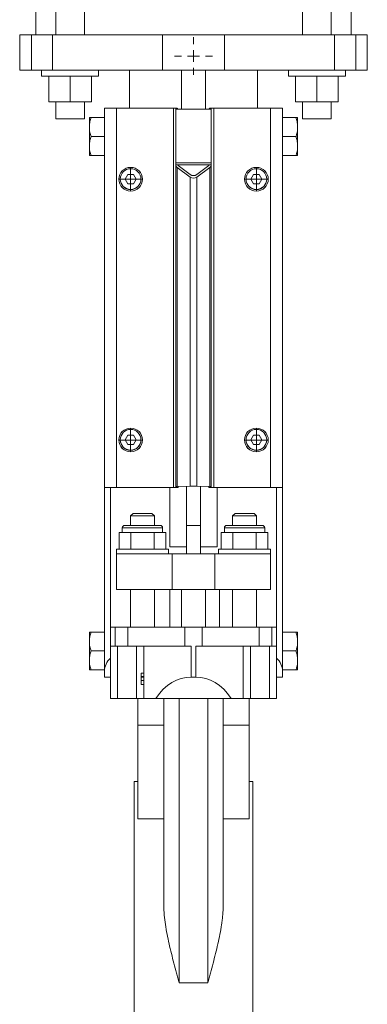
# Model space of a CAD drawing. Header units: millimetres. Extents: x -162 to 428, y 37 to 992.
# Tile 4 of 5: x 281 to 428, y 359 to 774. Entities that reach past the tile are written whole.
import ezdxf

# ---------------------------------------------------------------- set-up
doc = ezdxf.new("R2010")
doc.units = ezdxf.units.MM

# ---------------------------------------------------------------- blocks, each defined once
blk = doc.blocks.new('SW_CENTERMARKSYMBOL_10')
at = {"color": 0, "linetype": 'Continuous', "lineweight": 0}
for p, q in [((0, 2.5), (0, 5)), ((-2.5, 0), (-5, 0)), ((0, 0), (-2.5, 0)), ((0, 0), (0, 2.5)), ((0, 0), (0, -2.5)), ((0, 0), (2.5, 0)), ((2.5, 0), (5, 0)), ((0, -2.5), (0, -5))]:
    blk.add_line(p, q, dxfattribs=at)
blk = doc.blocks.new('SW_CENTERMARKSYMBOL_11')
at = {"color": 0, "linetype": 'Continuous', "lineweight": 0}
for p, q in [((0, 2.5), (0, 5)), ((-2.5, 0), (-5, 0)), ((0, 0), (-2.5, 0)), ((0, 0), (0, 2.5)), ((0, 0), (0, -2.5)), ((0, 0), (2.5, 0)), ((2.5, 0), (5, 0)), ((0, -2.5), (0, -5))]:
    blk.add_line(p, q, dxfattribs=at)
blk = doc.blocks.new('SW_CENTERMARKSYMBOL_12')
at = {"color": 0, "linetype": 'Continuous', "lineweight": 0}
for p, q in [((0, 2.5), (0, 5)), ((-2.5, 0), (-5, 0)), ((0, 0), (-2.5, 0)), ((0, 0), (0, 2.5)), ((0, 0), (0, -2.5)), ((0, 0), (2.5, 0)), ((2.5, 0), (5, 0)), ((0, -2.5), (0, -5))]:
    blk.add_line(p, q, dxfattribs=at)
blk = doc.blocks.new('SW_CENTERMARKSYMBOL_13')
at = {"color": 0, "linetype": 'Continuous', "lineweight": 0}
for p, q in [((0, 2.5), (0, 5)), ((-2.5, 0), (-5, 0)), ((0, 0), (-2.5, 0)), ((0, 0), (0, 2.5)), ((0, 0), (0, -2.5)), ((0, 0), (2.5, 0)), ((2.5, 0), (5, 0)), ((0, -2.5), (0, -5))]:
    blk.add_line(p, q, dxfattribs=at)
blk = doc.blocks.new('SW_CENTERMARKSYMBOL_14')
at = {"color": 0, "linetype": 'Continuous', "lineweight": 0}
for p, q in [((0, 5), (0, 8)), ((-5, 0), (-8, 0)), ((0, 0), (-2.5, 0)), ((0, 0), (0, 2.5)), ((0, 0), (0, -2.5)), ((0, 0), (2.5, 0)), ((5, 0), (8, 0)), ((0, -5), (0, -8))]:
    blk.add_line(p, q, dxfattribs=at)

msp = doc.modelspace()

# ---------------------------------------------------------------- linework, layer by layer
at = {"color": 7, "linetype": 'Continuous', "lineweight": 15}
for p, q in [((287.9, 957.69), (287.9, 767.69)), ((296.4, 957.69), (296.4, 767.69)), ((308.4, 767.69), (308.4, 957.69)), ((400.4, 957.69), (400.4, 767.69)), ((412.4, 767.69), (412.4, 957.69)), ((420.9, 767.69), (420.9, 957.69)), ((281.15, 767.69), (281.15, 752.69)), ((281.15, 767.69), (286.05, 767.69)), ((286.05, 767.69), (286.05, 752.69)), ((286.05, 767.69), (294.94, 767.69)), ((294.94, 767.69), (294.94, 752.69)), ((294.94, 767.69), (341.4, 767.69)), ((341.4, 767.69), (341.4, 752.69)), ((341.4, 767.69), (367.4, 767.69)), ((367.4, 767.69), (367.4, 752.69)), ((367.4, 767.69), (413.85, 767.69)), ((413.85, 767.69), (413.85, 752.69)), ((413.85, 767.69), (422.75, 767.69)), ((422.75, 767.69), (422.75, 752.69)), ((422.75, 767.69), (427.65, 767.69)), ((427.65, 767.69), (427.65, 752.69)), ((281.15, 752.69), (286.05, 752.69)), ((286.05, 752.69), (294.94, 752.69)), ((290.4, 752.69), (290.4, 750.19)), ((294.94, 752.69), (341.4, 752.69)), ((314.4, 750.19), (314.4, 752.69)), ((327.4, 752.69), (327.4, 736.7)), ((341.4, 752.69), (367.4, 752.69)), ((349.4, 752.69), (349.4, 736.22)), ((359.4, 752.69), (359.4, 736.22)), ((367.4, 752.69), (413.85, 752.69)), ((381.4, 736.7), (381.4, 752.69)), ((394.4, 752.69), (394.4, 750.19)), ((413.85, 752.69), (422.75, 752.69)), ((418.4, 750.19), (418.4, 752.69)), ((422.75, 752.69), (427.65, 752.69)), ((314.4, 750.19), (290.4, 750.19)), ((293.4, 739.39), (293.4, 750.19)), ((302.4, 739.39), (302.4, 750.19)), ((311.4, 739.39), (311.4, 750.19)), ((418.4, 750.19), (394.4, 750.19)), ((397.4, 739.39), (397.4, 750.19)), ((406.4, 739.39), (406.4, 750.19)), ((415.4, 739.39), (415.4, 750.19)), ((302.4, 739.39), (293.4, 739.39)), ((296.4, 739.39), (296.4, 732.19)), ((311.4, 739.39), (302.4, 739.39)), ((308.4, 732.19), (308.4, 739.39)), ((316.9, 724.85), (316.9, 736.69)), ((316.9, 736.69), (321.9, 736.69)), ((345.9, 736.7), (321.9, 736.7)), ((321.9, 576.71), (321.9, 736.7)), ((345.9, 576.71), (345.9, 736.7)), ((346.9, 736.22), (346.9, 736.71)), ((347.58, 736.69), (346.9, 736.69)), ((346.9, 736.22), (361.9, 736.22)), ((346.9, 713.61), (346.9, 736.22)), ((361.9, 736.69), (361.21, 736.69)), ((361.9, 736.22), (361.9, 736.71)), ((361.9, 736.22), (361.9, 713.61)), ((362.9, 576.71), (362.9, 736.7)), ((386.9, 736.7), (362.9, 736.7)), ((386.9, 576.71), (386.9, 736.7)), ((386.9, 736.69), (391.9, 736.69)), ((391.9, 736.69), (391.9, 724.85)), ((406.4, 739.39), (397.4, 739.39)), ((400.4, 739.39), (400.4, 732.19)), ((415.4, 739.39), (406.4, 739.39)), ((412.4, 732.19), (412.4, 739.39)), ((308.4, 732.19), (296.4, 732.19)), ((310.5, 729.24), (310.5, 732.69)), ((311.2, 732.69), (316.9, 732.69)), ((397.6, 732.69), (391.9, 732.69)), ((398.3, 732.69), (398.3, 729.24)), ((412.4, 732.19), (400.4, 732.19)), ((310.5, 729.24), (310.5, 728.14)), ((310.5, 721.24), (310.5, 728.14)), ((398.3, 729.24), (398.3, 728.14)), ((398.3, 728.14), (398.3, 721.24)), ((311.2, 724.69), (316.9, 724.69)), ((316.9, 724.85), (316.9, 724.69)), ((316.9, 724.69), (316.9, 724.53)), ((316.9, 576.59), (316.9, 724.53)), ((391.9, 724.85), (391.9, 724.69)), ((391.9, 724.69), (391.9, 724.53)), ((397.6, 724.69), (391.9, 724.69)), ((391.9, 724.53), (391.9, 576.59)), ((310.5, 721.24), (310.5, 720.13)), ((310.5, 716.69), (310.5, 720.13)), ((398.3, 721.24), (398.3, 720.13)), ((398.3, 720.13), (398.3, 716.69)), ((311.2, 716.69), (316.9, 716.69)), ((397.6, 716.69), (391.9, 716.69)), ((361.9, 713.61), (346.9, 713.61)), ((346.9, 713.61), (346.9, 712.8)), ((346.9, 712.8), (346.9, 712.75)), ((347.9, 712.8), (346.9, 712.8)), ((346.9, 577.11), (346.9, 712.75)), ((347.48, 577.13), (347.48, 711.7)), ((352.98, 707.62), (347.48, 711.7)), ((347.9, 712.8), (347.9, 712.44)), ((360.9, 712.8), (347.9, 712.8)), ((347.9, 712.44), (352.98, 708.67)), ((355.81, 708.67), (360.9, 712.44)), ((361.31, 711.7), (355.81, 707.62)), ((360.9, 712.44), (360.9, 712.8)), ((361.9, 712.8), (360.9, 712.8)), ((361.31, 577.13), (361.31, 711.7)), ((361.9, 713.61), (361.9, 712.8)), ((361.9, 712.8), (361.9, 712.75)), ((361.9, 577.11), (361.9, 712.75)), ((322.9, 706.72), (322.9, 706.7)), ((323.54, 706.78), (323.54, 706.72)), ((325.61, 706.78), (326.75, 708.76)), ((326.75, 704.8), (325.61, 706.78)), ((325.62, 706.76), (326.75, 708.72)), ((326.75, 708.76), (329.04, 708.76)), ((326.75, 708.72), (326.75, 708.76)), ((326.75, 708.72), (329.04, 708.72)), ((329.04, 708.76), (330.19, 706.78)), ((329.04, 708.72), (329.04, 708.76)), ((329.04, 708.72), (330.18, 706.76)), ((330.19, 706.78), (329.04, 704.8)), ((332.26, 706.72), (332.26, 706.78)), ((332.9, 706.7), (332.9, 706.72)), ((352.98, 577.19), (352.98, 707.62)), ((355.81, 577.19), (355.81, 707.62)), ((375.9, 706.72), (375.9, 706.7)), ((376.54, 706.78), (376.54, 706.72)), ((378.61, 706.78), (379.75, 708.76)), ((379.75, 704.8), (378.61, 706.78)), ((378.62, 706.76), (379.75, 708.72)), ((379.75, 708.76), (382.04, 708.76)), ((379.75, 708.72), (379.75, 708.76)), ((379.75, 708.72), (382.04, 708.72)), ((382.04, 708.76), (383.19, 706.78)), ((382.04, 708.72), (382.04, 708.76)), ((382.04, 708.72), (383.18, 706.76)), ((383.19, 706.78), (382.04, 704.8)), ((385.26, 706.72), (385.26, 706.78)), ((385.9, 706.7), (385.9, 706.72)), ((329.04, 704.8), (326.75, 704.8)), ((382.04, 704.8), (379.75, 704.8)), ((325.61, 596.79), (326.75, 598.77)), ((325.62, 596.77), (326.75, 598.73)), ((326.75, 598.77), (329.04, 598.77)), ((326.75, 598.73), (326.75, 598.77)), ((326.75, 598.73), (329.04, 598.73)), ((329.04, 598.77), (330.19, 596.79)), ((329.04, 598.73), (329.04, 598.77)), ((329.04, 598.73), (330.18, 596.77)), ((378.61, 596.79), (379.75, 598.77)), ((378.62, 596.77), (379.75, 598.73)), ((379.75, 598.77), (382.04, 598.77)), ((379.75, 598.73), (379.75, 598.77)), ((379.75, 598.73), (382.04, 598.73)), ((382.04, 598.77), (383.19, 596.79)), ((382.04, 598.73), (382.04, 598.77)), ((382.04, 598.73), (383.18, 596.77)), ((322.9, 596.72), (322.9, 596.71)), ((323.54, 596.79), (323.54, 596.72)), ((326.75, 594.8), (325.61, 596.79)), ((329.04, 594.8), (326.75, 594.8)), ((330.19, 596.79), (329.04, 594.8)), ((332.26, 596.72), (332.26, 596.79)), ((332.9, 596.71), (332.9, 596.72)), ((375.9, 596.72), (375.9, 596.71)), ((376.54, 596.79), (376.54, 596.72)), ((379.75, 594.8), (378.61, 596.79)), ((382.04, 594.8), (379.75, 594.8)), ((383.19, 596.79), (382.04, 594.8)), ((385.26, 596.72), (385.26, 596.79)), ((385.9, 596.71), (385.9, 596.72)), ((316.9, 499.16), (316.9, 576.59)), ((319.4, 576.66), (319.4, 576.69)), ((324.4, 576.69), (319.4, 576.69)), ((319.4, 576.66), (319.4, 517.69)), ((321.9, 576.71), (321.9, 576.7)), ((345.9, 576.71), (321.9, 576.71)), ((321.9, 576.7), (324.4, 576.7)), ((324.4, 576.7), (333.4, 576.7)), ((324.4, 576.7), (324.4, 576.69)), ((333.4, 576.69), (324.4, 576.69)), ((333.4, 576.7), (346.9, 576.7)), ((333.4, 576.69), (333.4, 576.7)), ((344.4, 576.7), (344.4, 551.69)), ((346.9, 577.11), (346.9, 576.73)), ((352.98, 577.19), (347.48, 577.13)), ((347.9, 577.11), (352.98, 577.18)), ((347.9, 576.71), (347.9, 577.11)), ((351.4, 560.69), (351.4, 577.16)), ((361.31, 577.13), (355.81, 577.19)), ((355.81, 577.18), (360.9, 577.11)), ((357.4, 577.16), (357.4, 560.69)), ((360.9, 577.11), (360.9, 576.71)), ((361.9, 576.73), (361.9, 577.11)), ((361.9, 576.7), (375.4, 576.7)), ((386.9, 576.71), (362.9, 576.71)), ((364.4, 551.69), (364.4, 576.7)), ((375.4, 576.7), (384.4, 576.7)), ((375.4, 576.69), (375.4, 576.7)), ((375.4, 576.69), (384.4, 576.69)), ((384.4, 576.7), (386.9, 576.7)), ((384.4, 576.69), (384.4, 576.7)), ((389.4, 576.69), (384.4, 576.69)), ((386.9, 576.7), (386.9, 576.71)), ((389.4, 576.66), (389.4, 576.69)), ((389.4, 517.69), (389.4, 576.66)), ((391.9, 576.59), (391.9, 499.16)), ((328.9, 565.69), (327.9, 564.69)), ((328.9, 565.69), (336.9, 565.69)), ((337.9, 564.69), (336.9, 565.69)), ((371.9, 565.69), (370.9, 564.69)), ((371.9, 565.69), (379.9, 565.69)), ((380.9, 564.69), (379.9, 565.69)), ((327.9, 564.69), (327.9, 560.69)), ((337.9, 564.69), (327.9, 564.69)), ((337.9, 560.69), (337.9, 564.69)), ((370.9, 564.69), (370.9, 560.69)), ((380.9, 564.69), (370.9, 564.69)), ((380.9, 560.69), (380.9, 564.69)), ((323.08, 557.69), (323.08, 550.69)), ((325.54, 557.69), (323.08, 557.69)), ((324.4, 559.69), (324.4, 557.69)), ((325.4, 560.69), (340.4, 560.69)), ((327.99, 557.69), (325.54, 557.69)), ((327.99, 557.69), (327.99, 550.69)), ((332.9, 557.69), (327.99, 557.69)), ((337.8, 557.69), (332.9, 557.69)), ((337.8, 557.69), (337.8, 550.69)), ((340.26, 557.69), (337.8, 557.69)), ((342.71, 557.69), (340.26, 557.69)), ((341.4, 557.69), (341.4, 559.69)), ((342.71, 557.69), (342.71, 550.69)), ((357.4, 560.69), (351.4, 560.69)), ((351.4, 548.69), (351.4, 560.69)), ((357.4, 548.69), (357.4, 560.69)), ((366.08, 557.69), (366.08, 550.69)), ((366.08, 557.69), (368.54, 557.69)), ((367.4, 559.69), (367.4, 557.69)), ((368.4, 560.69), (383.4, 560.69)), ((368.54, 557.69), (370.99, 557.69)), ((370.99, 557.69), (370.99, 550.69)), ((370.99, 557.69), (375.9, 557.69)), ((375.9, 557.69), (380.8, 557.69)), ((380.8, 557.69), (380.8, 550.69)), ((380.8, 557.69), (383.26, 557.69)), ((383.26, 557.69), (385.71, 557.69)), ((384.4, 557.69), (384.4, 559.69)), ((385.71, 557.69), (385.71, 550.69)), ((321.9, 550.69), (321.9, 548.69)), ((343.9, 550.69), (321.9, 550.69)), ((321.9, 548.69), (321.9, 533.69)), ((321.9, 548.69), (345.44, 548.69)), ((343.9, 548.69), (343.9, 550.69)), ((344.4, 551.69), (351.4, 551.69)), ((345.44, 548.69), (345.44, 533.69)), ((345.44, 548.69), (363.36, 548.69)), ((357.4, 551.69), (364.4, 551.69)), ((363.36, 548.69), (363.36, 533.69)), ((363.36, 548.69), (386.9, 548.69)), ((364.9, 550.69), (364.9, 548.69)), ((364.9, 550.69), (386.9, 550.69)), ((386.9, 548.69), (386.9, 550.69)), ((386.9, 548.69), (386.9, 533.69)), ((321.9, 533.69), (345.44, 533.69)), ((327.9, 533.69), (327.9, 517.69)), ((337.9, 517.69), (337.9, 533.69)), ((344.4, 533.69), (344.4, 517.69)), ((345.44, 533.69), (363.36, 533.69)), ((349.4, 533.69), (349.4, 517.69)), ((359.4, 533.69), (359.4, 517.69)), ((363.36, 533.69), (386.9, 533.69)), ((365.4, 533.69), (365.4, 517.69)), ((370.9, 533.69), (370.9, 517.69)), ((380.9, 517.69), (380.9, 533.69)), ((310.5, 512.24), (310.5, 515.69)), ((311.2, 515.69), (316.9, 515.69)), ((319.4, 509.69), (319.4, 517.69)), ((319.4, 517.69), (321.38, 517.69)), ((321.38, 509.69), (321.38, 517.69)), ((321.38, 517.69), (326.75, 517.69)), ((326.75, 509.69), (326.75, 517.69)), ((326.75, 517.69), (350.77, 517.69)), ((350.77, 509.69), (350.77, 517.69)), ((350.77, 517.69), (358.02, 517.69)), ((358.02, 509.69), (358.02, 517.69)), ((358.02, 517.69), (382.05, 517.69)), ((382.05, 509.69), (382.05, 517.69)), ((382.05, 517.69), (387.42, 517.69)), ((387.42, 509.69), (387.42, 517.69)), ((387.42, 517.69), (389.4, 517.69)), ((389.4, 509.69), (389.4, 517.69)), ((397.6, 515.69), (391.9, 515.69)), ((398.3, 515.69), (398.3, 512.24)), ((310.5, 512.24), (310.5, 511.14)), ((310.5, 504.24), (310.5, 511.14)), ((398.3, 512.24), (398.3, 511.14)), ((398.3, 511.14), (398.3, 504.24)), ((311.2, 507.69), (316.9, 507.69)), ((319.4, 509.69), (321.38, 509.69)), ((319.4, 509.69), (319.4, 504.68)), ((321.38, 509.69), (326.75, 509.69)), ((322.4, 487.69), (322.4, 509.69)), ((326.75, 509.69), (350.77, 509.69)), ((330.4, 487.69), (330.4, 509.69)), ((333.4, 487.69), (333.4, 509.69)), ((350.77, 509.69), (353.4, 509.69)), ((353.4, 496.69), (353.4, 509.69)), ((355.4, 509.69), (358.02, 509.69)), ((355.4, 496.69), (355.4, 509.69)), ((358.02, 509.69), (382.05, 509.69)), ((375.4, 487.69), (375.4, 509.69)), ((378.4, 487.69), (378.4, 509.69)), ((382.05, 509.69), (387.42, 509.69)), ((386.4, 487.69), (386.4, 509.69)), ((387.42, 509.69), (389.4, 509.69)), ((389.4, 504.68), (389.4, 509.69)), ((397.6, 507.69), (391.9, 507.69)), ((310.5, 504.24), (310.5, 503.13)), ((310.5, 499.69), (310.5, 503.13)), ((319.4, 496.69), (319.4, 504.68)), ((389.4, 496.69), (389.4, 504.68)), ((398.3, 504.24), (398.3, 503.13)), ((398.3, 503.13), (398.3, 499.69)), ((311.2, 499.69), (316.9, 499.69)), ((316.9, 496.69), (316.9, 499.16)), ((397.6, 499.69), (391.9, 499.69)), ((391.9, 496.69), (391.9, 499.16)), ((319.4, 496.69), (316.9, 496.69)), ((319.4, 487.69), (319.4, 496.69)), ((332.4, 498.39), (332.4, 496.98)), ((332.4, 498.39), (333.4, 498.39)), ((332.4, 496.98), (333.4, 496.98)), ((332.4, 496.98), (332.4, 496.69)), ((332.4, 496.69), (333.4, 496.69)), ((332.4, 495.19), (333.4, 495.19)), ((353.4, 496.69), (355.4, 496.69)), ((389.4, 496.69), (391.9, 496.69)), ((389.4, 487.69), (389.4, 496.69)), ((332.4, 493.57), (333.4, 493.57)), ((322.4, 487.69), (319.4, 487.69)), ((330.4, 487.69), (322.4, 487.69)), ((333.4, 487.69), (330.4, 487.69)), ((330.9, 487.69), (330.9, 476.35)), ((338.52, 487.69), (333.4, 487.69)), ((338.52, 487.69), (370.27, 487.69)), ((341.9, 400.29), (341.9, 487.69)), ((348.4, 367.69), (348.4, 487.69)), ((360.4, 367.69), (360.4, 487.69)), ((366.9, 400.29), (366.9, 487.69)), ((375.4, 487.69), (370.27, 487.69)), ((378.4, 487.69), (375.4, 487.69)), ((377.9, 487.69), (377.9, 476.35)), ((386.4, 487.69), (378.4, 487.69)), ((389.4, 487.69), (386.4, 487.69)), ((341.9, 476.35), (330.9, 476.35)), ((330.9, 476.35), (330.9, 436.9)), ((377.9, 476.35), (366.9, 476.35)), ((377.9, 476.35), (377.9, 436.9)), ((330.9, 452.69), (329.4, 452.69)), ((329.4, 367.69), (329.4, 452.69)), ((379.4, 452.69), (377.9, 452.69)), ((379.4, 367.69), (379.4, 452.69)), ((341.9, 436.9), (330.9, 436.9)), ((377.9, 436.9), (366.9, 436.9)), ((329.4, 282.69), (329.4, 367.69)), ((360.4, 367.69), (348.4, 367.69)), ((379.4, 282.69), (379.4, 367.69))]:
    msp.add_line(p, q, dxfattribs=at)
at = {"color": 8, "linetype": 'Continuous', "lineweight": 15}
for p, q in [((341.4, 559.69), (324.4, 559.69)), ((384.4, 559.69), (367.4, 559.69))]:
    msp.add_line(p, q, dxfattribs=at)
at = {"color": 7, "linetype": 'Continuous', "lineweight": 15}
for centre, radius in [((327.9, 706.72), 5), ((327.9, 706.78), 4.36), ((380.9, 706.72), 5), ((380.9, 706.78), 4.36), ((327.9, 596.72), 5), ((327.9, 596.79), 4.36), ((380.9, 596.72), 5), ((380.9, 596.79), 4.36)]:
    msp.add_circle(centre, radius, dxfattribs=at)
for centre, radius, start, end in [((346.15, 756.76), 20.06, 269.287, 272.1439), ((362.65, 756.76), 20.06, 267.8561, 270.713), ((327.9, 706.7), 5, 180.0033, 359.9967), ((327.9, 706.72), 4.36, 180.0034, 359.9966), ((380.9, 706.7), 5, 180.0033, 359.9967), ((380.9, 706.72), 4.36, 180.0034, 359.9966), ((327.9, 596.71), 5, 180.0031, 359.9969), ((327.9, 596.72), 4.36, 180.0036, 359.9964), ((380.9, 596.71), 5, 180.0031, 359.9969), ((380.9, 596.72), 4.36, 180.0036, 359.9964), ((319.02, 545.24), 31.43, 89.3208, 93.8811), ((346.15, 596.73), 20.02, 269.285, 272.1476), ((347.4, 570.2), 6.93, 89.3047, 94.1514), ((347.15, 596.72), 20.02, 269.285, 272.1476), ((354.4, 444.49), 132.71, 89.3894, 90.6106), ((354.4, 444.47), 132.71, 89.3894, 90.6106), ((361.65, 596.72), 20.02, 267.8524, 270.715), ((361.4, 570.2), 6.93, 85.8486, 90.6953), ((362.65, 596.73), 20.02, 267.8524, 270.715), ((389.77, 545.24), 31.43, 86.1189, 90.6792), ((325.4, 559.69), 1, 90, 180), ((340.4, 559.69), 1, 0, 90), ((368.4, 559.69), 1, 90, 180), ((383.4, 559.69), 1, 0, 90)]:
    msp.add_arc(centre, radius, start, end, dxfattribs=at)
for centre, major_axis, ratio, start_param, end_param in [((346.9, 736.15), (1, 0), 0.740996, 0, 0.816376), ((361.9, 736.15), (1, 0), 0.740996, 2.325217, 3.141593), ((348.9, 712.75), (2, 0), 0.740996, 3.141593, 3.926991), ((359.9, 712.75), (2, 0), 0.740996, 5.497787, 6.283185), ((354.4, 709.72), (2, 0), 0.740996, 3.926991, 5.497787), ((354.4, 708.67), (2, 0), 0.740996, 3.926991, 5.497787), ((324.4, 499.16), (7.5, 0), 0.987731, 2.300524, 3.141593), ((384.4, 499.16), (7.5, 0), 0.987731, 0, 0.841069), ((353.4, 469.55), (0, 27.14), 0.736842, 0, 0.838712), ((355.4, 469.55), (0, 27.14), 0.736842, 5.444473, 6.283185)]:
    msp.add_ellipse(centre, major_axis=major_axis, ratio=ratio, start_param=start_param, end_param=end_param, dxfattribs=at)
for points, knots in [([(311.2, 732.69), (311.01, 732.13), (310.85, 731.57), (310.61, 730.42), (310.53, 729.83), (310.5, 729.24)], [0, 0, 0, 0, 0.5, 0.5, 1, 1, 1, 1]), ([(397.6, 732.69), (397.78, 732.13), (397.94, 731.57), (398.18, 730.42), (398.27, 729.83), (398.3, 729.24)], [0, 0, 0, 0, 0.5, 0.5, 1, 1, 1, 1]), ([(397.6, 732.69), (397.78, 732.69), (397.94, 732.69), (398.18, 732.69), (398.27, 732.69), (398.3, 732.69)], [0, 0, 0, 0, 0.5, 0.5, 1, 1, 1, 1]), ([(311.2, 724.69), (311.01, 724.13), (310.85, 723.57), (310.61, 722.42), (310.53, 721.83), (310.5, 721.24)], [0, 0, 0, 0, 0.5, 0.5, 1, 1, 1, 1]), ([(397.6, 724.69), (397.78, 724.13), (397.94, 723.57), (398.18, 722.42), (398.27, 721.83), (398.3, 721.24)], [0, 0, 0, 0, 0.5, 0.5, 1, 1, 1, 1]), ([(311.2, 716.69), (311.01, 716.69), (310.85, 716.69), (310.61, 716.69), (310.53, 716.69), (310.5, 716.69)], [0, 0, 0, 0, 0.5, 0.5, 1, 1, 1, 1]), ([(397.6, 716.69), (397.78, 716.69), (397.94, 716.69), (398.18, 716.69), (398.27, 716.69), (398.3, 716.69)], [0, 0, 0, 0, 0.5, 0.5, 1, 1, 1, 1]), ([(311.2, 515.69), (311.01, 515.13), (310.85, 514.57), (310.61, 513.42), (310.53, 512.83), (310.5, 512.24)], [0, 0, 0, 0, 0.5, 0.5, 1, 1, 1, 1]), ([(397.6, 515.69), (397.78, 515.13), (397.94, 514.57), (398.18, 513.42), (398.27, 512.83), (398.3, 512.24)], [0, 0, 0, 0, 0.5, 0.5, 1, 1, 1, 1]), ([(397.6, 515.69), (397.78, 515.69), (397.94, 515.69), (398.18, 515.69), (398.27, 515.69), (398.3, 515.69)], [0, 0, 0, 0, 0.5, 0.5, 1, 1, 1, 1]), ([(311.2, 507.69), (311.01, 507.13), (310.85, 506.57), (310.61, 505.42), (310.53, 504.83), (310.5, 504.24)], [0, 0, 0, 0, 0.5, 0.5, 1, 1, 1, 1]), ([(397.6, 507.69), (397.78, 507.13), (397.94, 506.57), (398.18, 505.42), (398.27, 504.83), (398.3, 504.24)], [0, 0, 0, 0, 0.5, 0.5, 1, 1, 1, 1]), ([(311.2, 499.69), (311.01, 499.69), (310.85, 499.69), (310.61, 499.69), (310.53, 499.69), (310.5, 499.69)], [0, 0, 0, 0, 0.5, 0.5, 1, 1, 1, 1]), ([(397.6, 499.69), (397.78, 499.69), (397.94, 499.69), (398.18, 499.69), (398.27, 499.69), (398.3, 499.69)], [0, 0, 0, 0, 0.5, 0.5, 1, 1, 1, 1]), ([(332.4, 496.69), (332.4, 496.69), (332.4, 496.68), (332.4, 496.66), (332.4, 496.63), (332.4, 496.58), (332.4, 496.52), (332.4, 496.45), (332.4, 496.37), (332.4, 496.27), (332.4, 496.16), (332.4, 496.04), (332.4, 495.92), (332.4, 495.79), (332.4, 495.65), (332.4, 495.5), (332.4, 495.35), (332.4, 495.24), (332.4, 495.19)], [0, 0, 0, 0, 0.065808, 0.129394, 0.190894, 0.251281, 0.310815, 0.370371, 0.430768, 0.492881, 0.555104, 0.616067, 0.677256, 0.73826, 0.800762, 0.864778, 0.931045, 1, 1, 1, 1]), ([(332.4, 495.19), (332.4, 495.15), (332.4, 495.08), (332.4, 494.96), (332.4, 494.86), (332.4, 494.75), (332.4, 494.65), (332.4, 494.55), (332.4, 494.45), (332.4, 494.35), (332.4, 494.26), (332.4, 494.18), (332.4, 494.09), (332.4, 494.02), (332.4, 493.95), (332.4, 493.88), (332.4, 493.82), (332.4, 493.77), (332.4, 493.72), (332.4, 493.68), (332.4, 493.65), (332.4, 493.62), (332.4, 493.6), (332.4, 493.58), (332.4, 493.57), (332.4, 493.57), (332.4, 493.57)], [0, 0, 0, 0, 0.044014, 0.087434, 0.130118, 0.172554, 0.214555, 0.256298, 0.298438, 0.340849, 0.382715, 0.423924, 0.464246, 0.504074, 0.543862, 0.583567, 0.623094, 0.663229, 0.703551, 0.743938, 0.784541, 0.82575, 0.867757, 0.910745, 0.954914, 1, 1, 1, 1]), ([(348.4, 367.69), (348.21, 368.38), (348.02, 369.06), (347.64, 370.44), (347.45, 371.13), (346.88, 373.19), (346.51, 374.56), (345.79, 377.3), (345.43, 378.68), (344.75, 381.42), (344.42, 382.79), (343.5, 386.88), (342.96, 389.58), (342.36, 393.61), (342.2, 394.95), (341.97, 397.63), (341.9, 398.97), (341.9, 400.29)], [0, 0, 0, 0, 0.0625, 0.0625, 0.125, 0.125, 0.25, 0.25, 0.375, 0.375, 0.5, 0.5, 0.75, 0.75, 0.875, 0.875, 1, 1, 1, 1]), ([(366.9, 400.29), (366.9, 398.97), (366.83, 397.64), (366.65, 395.63), (366.58, 394.96), (366.42, 393.6), (366.33, 392.92), (365.82, 389.52), (365.28, 386.81), (364.05, 381.37), (363.36, 378.65), (362.28, 374.56), (361.91, 373.19), (361.35, 371.13), (361.16, 370.44), (360.87, 369.41), (360.78, 369.07), (360.59, 368.38), (360.49, 368.03), (360.4, 367.69)], [0, 0, 0, 0, 0.125, 0.125, 0.1875, 0.1875, 0.25, 0.25, 0.5, 0.5, 0.75, 0.75, 0.875, 0.875, 0.9375, 0.9375, 0.96875, 0.96875, 1, 1, 1, 1])]:
    msp.add_open_spline(points, degree=3, knots=knots, dxfattribs=at)
for points in [[(311.2, 732.69), (310.82, 732.69), (310.56, 732.69), (310.5, 732.69)], [(310.5, 728.14), (310.56, 726.96), (310.82, 725.82), (311.2, 724.69)], [(398.3, 728.14), (398.23, 726.96), (397.97, 725.82), (397.6, 724.69)], [(310.5, 720.13), (310.56, 718.96), (310.82, 717.81), (311.2, 716.69)], [(398.3, 720.13), (398.23, 718.96), (397.97, 717.81), (397.6, 716.69)], [(311.2, 515.69), (310.82, 515.69), (310.56, 515.69), (310.5, 515.69)], [(310.5, 511.14), (310.56, 509.96), (310.82, 508.82), (311.2, 507.69)], [(398.3, 511.14), (398.23, 509.96), (397.97, 508.82), (397.6, 507.69)], [(310.5, 503.13), (310.56, 501.96), (310.82, 500.81), (311.2, 499.69)], [(398.3, 503.13), (398.23, 501.96), (397.97, 500.81), (397.6, 499.69)]]:
    msp.add_open_spline(points, degree=3, dxfattribs=at)

# ---------------------------------------------------------------- block references
at = {"color": 7, "linetype": 'Continuous', "lineweight": 0}
for name, p in [('SW_CENTERMARKSYMBOL_14', (354.4, 758.69)), ('SW_CENTERMARKSYMBOL_12', (327.9, 706.69)), ('SW_CENTERMARKSYMBOL_10', (380.9, 706.69)), ('SW_CENTERMARKSYMBOL_13', (327.9, 596.69)), ('SW_CENTERMARKSYMBOL_11', (380.9, 596.69))]:
    msp.add_blockref(name, p, dxfattribs=at)

doc.saveas('drawing.dxf')
